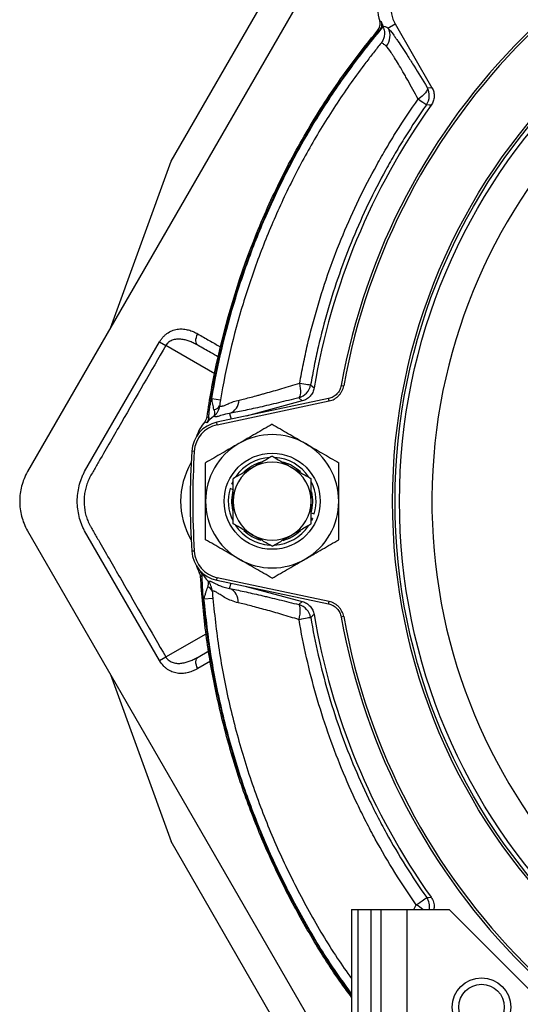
# Model space of a CAD drawing. Header units: millimetres. Extents: x 3529 to 6506, y 5193 to 8895.
# Tile 2 of 9: x 3529 to 4299, y 6122 to 7636. Entities that reach past the tile are written whole.
import ezdxf

# ---------------------------------------------------------------- set-up
doc = ezdxf.new("R2010")
doc.units = ezdxf.units.MM
doc.header["$LTSCALE"] = 5

msp = doc.modelspace()

# ---------------------------------------------------------------- linework, layer by layer
at = {"color": 7, "linetype": 'Continuous', "lineweight": 25}
for p, q in [((4239.5, 8151), (3540.9, 6941)), ((3761.6, 7418.5), (3936.3, 7721.1)), ((4095.4, 7622.9), (4106.5, 7629.3)), ((4106.5, 7629.3), (4163.1, 7531.3)), ((4155.7, 7531.6), (4163.1, 7531.3)), ((3668.3, 7161.6), (3761.6, 7418.5)), ((3628.7, 6941), (3743.9, 7140.4)), ((3743.9, 7140.4), (3753.6, 7134.8)), ((4023.4, 7073.4), (4027.3, 7072.7)), ((3824.4, 7053.5), (3837.7, 7051.2)), ((4004, 7053.4), (3831.9, 7016.8)), ((3832.7, 7013), (4004.8, 7049.5)), ((3963.6, 7049.6), (3877.2, 7026.4)), ((3963.6, 7049.6), (3958.3, 7054.4)), ((3797.4, 6972), (3793.5, 6972.2)), ((3792.5, 6954.9), (3792.2, 6954.3)), ((3855.2, 6921.9), (3856.8, 6925.4)), ((3855.2, 6921.9), (3857.2, 6921.2)), ((3857.3, 6913.1), (3852.6, 6914.9)), ((3977.1, 6877.5), (3981.8, 6875.8)), ((3979.3, 6868.8), (3977.2, 6869.5)), ((3979.3, 6868.8), (3977.6, 6865.3)), ((3540.9, 6849.7), (4039.4, 5986.4)), ((3743.9, 6650.2), (3628.7, 6849.6)), ((3792.2, 6836.4), (3792.5, 6835.8)), ((3797.4, 6818.7), (3793.5, 6818.4)), ((3831.9, 6773.9), (4004, 6737.3)), ((4004.8, 6741.1), (3832.7, 6777.7)), ((3877.2, 6764.3), (3963.6, 6741.1)), ((3825.8, 6746), (3812.3, 6744.8)), ((3958.4, 6736.3), (3963.6, 6741.1)), ((4027.3, 6717.9), (4023.4, 6717.2)), ((3803.4, 6655.7), (3819.9, 6665.2)), ((3743.9, 6650.2), (3753.6, 6655.8)), ((3668.3, 6629.1), (3761.6, 6372.2)), ((3936.3, 6069.5), (3761.6, 6372.2)), ((4039.4, 6267.5), (4048.9, 6267.5)), ((4039.4, 6267.5), (4039.4, 5267.5)), ((4048.9, 6267.5), (4048.9, 5267.5)), ((4048.9, 6267.5), (4068.8, 6267.5)), ((4068.8, 6267.5), (4068.8, 5267.5)), ((4068.8, 6267.5), (4084.6, 6267.5)), ((4084.6, 6267.5), (4084.6, 5267.5)), ((4084.6, 6267.5), (4124.4, 6267.5)), ((4124.4, 6267.5), (4124.4, 5267.5)), ((4124.4, 6267.5), (4189.4, 6267.5)), ((4189.4, 6267.5), (4354.4, 6102.5))]:
    msp.add_line(p, q, dxfattribs=at)
at = {"color": 8, "linetype": 'Continuous', "lineweight": 25}
for p, q in [((3828.9, 7091.4), (3753.6, 7134.8)), ((4004.8, 7049.5), (4004, 7053.4)), ((3851.6, 7030.2), (3853.9, 7021.5)), ((3832.7, 7013), (3831.9, 7016.8)), ((3831.9, 6773.9), (3832.7, 6777.7)), ((3851.8, 6761.1), (3853.9, 6769.2)), ((4004, 6737.3), (4004.8, 6741.1)), ((3753.6, 6655.8), (3815.5, 6691.6)), ((3822.5, 6649.4), (3802.8, 6638.1)), ((4135.3, 6267.5), (4139, 6274.5))]:
    msp.add_line(p, q, dxfattribs=at)
at = {"color": 7, "linetype": 'Continuous', "lineweight": 25, "flags": 128}
for points in [[(4155.7, 7531.6), (4156, 7530), (4155.6, 7528.1), (4154.6, 7525.9), (4153, 7523.6), (4150.9, 7521.1), (4148.2, 7518.5), (4145.2, 7516), (4141.8, 7513.5)], [(4154.5, 7504.8), (4154.1, 7505), (4153.4, 7505.5), (4152.2, 7506.3), (4150.7, 7507.3), (4148.9, 7508.6), (4146.7, 7510), (4144.4, 7511.7), (4141.8, 7513.5)], [(4161.9, 7504.3), (4158.8, 7504.5), (4154.5, 7504.8)], [(3803.4, 7134.9), (3802, 7136.1), (3800.9, 7137.7), (3800.2, 7139.7), (3799.9, 7142), (3800, 7144.6), (3800.6, 7147.3), (3801.5, 7150), (3802.8, 7152.6)], [(3958.3, 7054.4), (3959.3, 7055.3), (3960.2, 7056.9), (3960.7, 7059.1), (3961.1, 7061.9), (3961.1, 7065.2), (3960.9, 7068.9), (3960.4, 7072.9), (3959.6, 7077)], [(3959.6, 7077), (3963, 7076.5), (3966.1, 7075.9), (3969, 7075.5), (3971.4, 7075.1), (3973.4, 7074.7), (3974.9, 7074.5), (3975.9, 7074.4), (3976.4, 7074.3)], [(3976.4, 7074.3), (3978.7, 7072.3), (3981.8, 7069.5)], [(3817, 7025), (3818.2, 7024.4), (3818.9, 7024.1), (3819.5, 7023.9)], [(3809.5, 6780.3), (3808.2, 6780), (3808, 6779.9), (3807.2, 6779.7), (3806.9, 6779.6)], [(3958.6, 6713.2), (3959.5, 6717.5), (3960.1, 6721.6), (3960.4, 6725.3), (3960.5, 6728.7), (3960.4, 6731.6), (3960, 6733.9), (3959.3, 6735.5), (3958.4, 6736.3)], [(3976.5, 6716.5), (3976, 6716.4), (3974.9, 6716.1), (3973.3, 6715.8), (3971.2, 6715.4), (3968.6, 6715), (3965.5, 6714.4), (3962.2, 6713.9), (3958.6, 6713.2)], [(3981.8, 6721.1), (3979.5, 6719.1), (3976.5, 6716.5)], [(3802.8, 6638.1), (3801.5, 6640.7), (3800.6, 6643.4), (3800, 6646.1), (3799.9, 6648.6), (3800.2, 6651), (3800.9, 6653), (3802, 6654.6), (3803.4, 6655.7)], [(4139, 6274.5), (4142.2, 6276.7), (4145.1, 6278.9), (4147.9, 6280.8), (4150.2, 6282.5), (4152.1, 6283.8), (4153.6, 6284.9), (4154.6, 6285.6), (4155, 6285.9)], [(4155, 6285.9), (4158.1, 6286.1), (4161.9, 6286.3)]]:
    msp.add_lwpolyline(points, dxfattribs=at)
at = {"color": 7, "linetype": 'Continuous', "lineweight": 25}
for centre, radius in [((5017.2, 6895.3), 914.7), ((5017.2, 6895.3), 910.9), ((5017.2, 6895.3), 904), ((3917.2, 6895.3), 73.9), ((4239.4, 6117.5), 45), ((4239.4, 6117.5), 35)]:
    msp.add_circle(centre, radius, dxfattribs=at)
for centre, radius, start, end in [((5017.2, 6895.3), 1009.6, 100.1602, 169.8398), ((5017.2, 6895.3), 1005.7, 100.1602, 169.8398), ((5017.2, 6895.3), 854.2, 281.2086, 263.8476), ((4149.8, 7654.3), 70.3, 135, 197.1603), ((4149.8, 7654.3), 50, 135, 210), ((4149.8, 7654.3), 68.3, 197.8888, 204.3761), ((4073.7, 7610.9), 24.9, 320.3364, 29.0169), ((4134, 7519.2), 25, 324.8713, 29.8918), ((5017.2, 6895.3), 1050, 144.5497, 170.4503), ((3951.7, 7078.6), 25, 285.1082, 350.1348), ((3867.2, 6972), 92.1, 117.7245, 118.4513), ((3827.8, 7046), 9.43, 268.5958, 334.265), ((3843.9, 7051.2), 22.3, 290.1828, 359.2363), ((3842, 6969.2), 48.7, 102, 176.4039), ((3842, 6969.2), 44.7, 102, 176.4039), ((3867.2, 6972), 70.3, 139.704, 160.8811), ((3867.2, 6972), 67.1, 126.7532, 139.0658), ((3917.2, 6895.3), 102.5, 60, 120), ((3917.2, 6895.3), 102.5, 120, 180), ((3917.2, 6895.3), 102.5, 0, 60), ((5017.2, 6895.3), 1226.2, 176.4039, 183.5961), ((5017.2, 6895.3), 1222.2, 176.4039, 183.5961), ((3894.3, 6895.3), 117.9, 150, 210), ((3917.2, 6895.3), 67.5, 93.1847, 145.8382), ((3917.2, 6895.3), 62.5, 105.7535, 134.0571), ((3917.2, 6895.3), 60, 60, 120), ((3917.2, 6895.3), 67.5, 33.2919, 86.8153), ((3917.2, 6895.3), 62.5, 46.0885, 73.7166), ((3917.2, 6895.3), 60, 120, 180), ((3917.2, 6895.3), 60, 0, 60), ((3917.2, 6895.3), 67.5, 343.1847, 26.0095), ((3917.2, 6895.3), 67.5, 163.1847, 206.0095), ((3917.2, 6895.3), 62.5, 163.4398, 193.2141), ((3917.2, 6895.3), 62.5, 343.4398, 13.2141), ((3917.2, 6895.3), 102.5, 180, 240), ((3917.2, 6895.3), 60, 180, 240), ((3917.2, 6895.3), 60, 300, 0), ((3917.2, 6895.3), 102.5, 300, 0), ((3917.2, 6895.3), 67.5, 213.2919, 266.8153), ((3917.2, 6895.3), 62.5, 226.0885, 253.7166), ((3917.2, 6895.3), 67.5, 273.1847, 325.8382), ((3917.2, 6895.3), 62.5, 285.7535, 314.0571), ((3917.2, 6895.3), 60, 240, 300), ((3842, 6821.5), 48.7, 183.5961, 258), ((3842, 6821.5), 44.7, 183.5961, 258), ((3917.2, 6895.3), 102.5, 240, 300), ((3867.2, 6818.7), 70.3, 199.1189, 207.9894), ((3867.2, 6818.7), 67.1, 208.4717, 223.6384), ((3816.5, 6754.4), 8.97, 17.3934, 80.0793), ((3843.4, 6741), 21.8, 355.0146, 67.3267), ((3867.2, 6818.7), 92.1, 232.6636, 233.4153), ((3951.8, 6712.2), 25, 9.8609, 74.8918), ((5017.2, 6895.3), 1050, 189.5497, 215.4503), ((5017.2, 6895.3), 1009.6, 190.1602, 259.8398), ((5017.2, 6895.3), 1005.7, 190.1602, 259.8398)]:
    msp.add_arc(centre, radius, start, end, dxfattribs=at)
at = {"color": 8, "linetype": 'Continuous', "lineweight": 25}
for centre, radius, start, end in [((4134.5, 6271.5), 25, 350.7725, 35.1436), ((4083.5, 6183.3), 106.8, 52.1065, 58.679)]:
    msp.add_arc(centre, radius, start, end, dxfattribs=at)
at = {"color": 7, "linetype": 'Continuous', "lineweight": 25}
for points, knots in [([(4079.9, 7619.6), (4080.7, 7620.6), (4081.3, 7621.6), (4082.4, 7623.8), (4082.8, 7625), (4083.3, 7627.4), (4083.4, 7628.7), (4083.3, 7631.2), (4083, 7632.4), (4082.7, 7633.6)], [0, 0, 0, 0, 0.25, 0.25, 0.5, 0.5, 0.75, 0.75, 1, 1, 1, 1]), ([(4084.8, 7633.3), (4085.2, 7632.1), (4085.4, 7630.9), (4085.6, 7628.4), (4085.5, 7627.1), (4085, 7624.7), (4084.6, 7623.5), (4083.6, 7621.2), (4082.9, 7620.1), (4082.1, 7619.2)], [0, 0, 0, 0, 0.25, 0.25, 0.5, 0.5, 0.75, 0.75, 1, 1, 1, 1]), ([(4082.7, 7633.6), (4083.3, 7633.5), (4083.9, 7633.4), (4084.6, 7633.4), (4084.6, 7633.3), (4084.6, 7633.3), (4084.7, 7633.3), (4084.7, 7633.3), (4084.8, 7633.3), (4084.8, 7633.3)], [0, 0, 0, 0, 0.006681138, 0.006681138, 0.006681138, 0.007047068, 0.007047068, 0.007047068, 0.007512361, 0.007512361, 0.007512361, 0.007512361]), ([(3817, 7025), (3821, 7052.5), (3825.9, 7079.9), (3845.6, 7171.4), (3864.7, 7234.7), (3900.8, 7326.4), (3914.1, 7356.5), (3943.1, 7415.5), (3958.7, 7444.3), (3992.4, 7500.7), (4010.5, 7528.1), (4045.7, 7576.9), (4062.4, 7598.6), (4079.9, 7619.6)], [0.8291421, 0.8291421, 0.8291421, 0.8291421, 0.8418038, 0.8418038, 0.8718673, 0.8718673, 0.8868991, 0.8868991, 0.9019308, 0.9019308, 0.9169626, 0.9169626, 0.9294943, 0.9294943, 0.9294943, 0.9294943]), ([(3823.3, 7052.9), (3826.4, 7070.9), (3829.8, 7088.8), (3847.5, 7170.9), (3866.6, 7234.1), (3902.7, 7325.7), (3915.9, 7355.7), (3944.8, 7414.5), (3960.5, 7443.4), (3994.1, 7499.6), (4012.2, 7527), (4047.5, 7576), (4064.4, 7597.9), (4082.1, 7619.2)], [0.83348612, 0.83348612, 0.83348612, 0.83348612, 0.84180378, 0.84180378, 0.8718673, 0.8718673, 0.88689906, 0.88689906, 0.90193082, 0.90193082, 0.91696258, 0.91696258, 0.92965626, 0.92965626, 0.92965626, 0.92965626]), ([(3824.4, 7053.5), (3833.2, 7105.5), (3845.4, 7157.1), (3865, 7220.9), (3869.2, 7233.6), (3877.9, 7258.9), (3882.4, 7271.4), (3896.7, 7308.6), (3907, 7333), (3929.1, 7381), (3940.9, 7404.6), (3959.8, 7439.4), (3966.2, 7450.9), (3979.6, 7473.7), (3986.5, 7485), (4000.7, 7507.4), (4008, 7518.4), (4023, 7540.3), (4030.7, 7551.2), (4042.5, 7567.3), (4046.5, 7572.7), (4054.6, 7583.3), (4058.7, 7588.6), (4071.1, 7604.4), (4079.5, 7614.8), (4088.1, 7624.9)], [0, 0, 0, 0, 0.25, 0.25, 0.3125, 0.3125, 0.375, 0.375, 0.5, 0.5, 0.625, 0.625, 0.6875, 0.6875, 0.75, 0.75, 0.8125, 0.8125, 0.875, 0.875, 0.90625, 0.90625, 0.9375, 0.9375, 1, 1, 1, 1]), ([(4082.1, 7619.2), (4081.5, 7619.3), (4080.9, 7619.4), (4080.3, 7619.5), (4080.2, 7619.5), (4080, 7619.6), (4079.9, 7619.6)], [0, 0, 0, 0, 0.006164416, 0.006164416, 0.006164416, 0.007513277, 0.007513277, 0.007513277, 0.007513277]), ([(4088.1, 7624.9), (4088.6, 7623.8), (4088.9, 7622.6), (4089.5, 7620.2), (4089.7, 7619.1), (4089.9, 7616.7), (4090, 7615.6), (4089.9, 7613.4), (4089.8, 7612.3), (4089.3, 7609.1), (4088.7, 7607.1), (4087.2, 7603.4), (4086.2, 7601.6), (4085, 7600)], [0, 0, 0, 0, 0.125, 0.125, 0.25, 0.25, 0.375, 0.375, 0.5, 0.5, 0.75, 0.75, 1, 1, 1, 1]), ([(4087.6, 7626.1), (4088.5, 7626.3), (4089.6, 7626.1), (4091.6, 7625.3), (4092.2, 7624.9), (4093.3, 7624.3), (4093.7, 7624.1), (4094.3, 7623.7), (4094.5, 7623.6), (4095, 7623.3), (4095.2, 7623.1), (4095.4, 7622.9)], [0, 0, 0, 0, 0.5, 0.5, 0.75, 0.75, 0.875, 0.875, 0.9375, 0.9375, 1, 1, 1, 1]), ([(4095.4, 7622.9), (4097.5, 7620.8), (4100.5, 7617.1), (4105.3, 7610.5), (4106.3, 7609.1), (4108.4, 7606), (4109.5, 7604.4), (4113, 7599.4), (4115.4, 7595.7), (4120.7, 7587.8), (4123.5, 7583.5), (4127.9, 7576.5), (4129.4, 7574.2), (4132.5, 7569.3), (4134.1, 7566.8), (4142, 7554.2), (4148.7, 7543.3), (4155.7, 7531.6)], [0, 0, 0, 0, 0.25, 0.25, 0.3125, 0.3125, 0.375, 0.375, 0.5, 0.5, 0.625, 0.625, 0.6875, 0.6875, 0.75, 0.75, 1, 1, 1, 1]), ([(4085, 7600), (4081, 7595.1), (4077, 7590.1), (4069.1, 7580.1), (4065.2, 7575), (4053.6, 7559.7), (4046, 7549.4), (4031.3, 7528.7), (4024.1, 7518.2), (4010.1, 7497.1), (4003.2, 7486.4), (3990, 7464.9), (3983.6, 7454), (3971.1, 7432.1), (3965, 7421), (3947.4, 7387.6), (3936.3, 7364.9), (3915.6, 7318.8), (3905.9, 7295.4), (3892.5, 7259.7), (3888.2, 7247.7), (3880.1, 7223.5), (3876.1, 7211.3), (3857.6, 7150.3), (3846.1, 7101), (3837.7, 7051.2)], [0, 0, 0, 0, 0.03125, 0.03125, 0.0625, 0.0625, 0.125, 0.125, 0.1875, 0.1875, 0.25, 0.25, 0.3125, 0.3125, 0.375, 0.375, 0.5, 0.5, 0.625, 0.625, 0.6875, 0.6875, 0.75, 0.75, 1, 1, 1, 1]), ([(4092.8, 7595), (4092.6, 7595.3), (4092.3, 7595.5), (4091.9, 7595.9), (4091.7, 7596), (4091.1, 7596.5), (4090.7, 7596.8), (4089.6, 7597.7), (4088.9, 7598.2), (4087, 7599.4), (4085.9, 7599.9), (4085, 7600)], [0, 0, 0, 0, 0.0625, 0.0625, 0.125, 0.125, 0.25, 0.25, 0.5, 0.5, 1, 1, 1, 1]), ([(4141.8, 7513.5), (4136.2, 7523.9), (4130.9, 7533.7), (4124.6, 7545), (4123.3, 7547.2), (4120.9, 7551.5), (4119.6, 7553.7), (4116.1, 7559.9), (4113.8, 7563.7), (4109.5, 7570.9), (4107.5, 7574.2), (4104.6, 7578.7), (4103.7, 7580.1), (4102, 7582.8), (4101.1, 7584.1), (4097.1, 7590), (4094.6, 7593.2), (4092.8, 7595)], [0, 0, 0, 0, 0.25, 0.25, 0.3125, 0.3125, 0.375, 0.375, 0.5, 0.5, 0.625, 0.625, 0.6875, 0.6875, 0.75, 0.75, 1, 1, 1, 1]), ([(4163.1, 7531.3), (4164.3, 7529.2), (4165.2, 7527), (4166.1, 7523.6), (4166.3, 7522.4), (4166.5, 7520), (4166.5, 7518.8), (4166.4, 7516.5), (4166.3, 7515.3), (4165.8, 7512.9), (4165.5, 7511.8), (4164.4, 7508.4), (4163.3, 7506.3), (4161.9, 7504.3)], [0, 0, 0, 0, 0.25, 0.25, 0.375, 0.375, 0.5, 0.5, 0.625, 0.625, 0.75, 0.75, 1, 1, 1, 1]), ([(3959.6, 7077), (3961.3, 7086.9), (3963.2, 7096.7), (3967.2, 7116.3), (3969.3, 7126.1), (3976.1, 7155.2), (3981.2, 7174.4), (3997.9, 7231.5), (4011.1, 7268.8), (4041.5, 7341.7), (4058.7, 7377.4), (4082.9, 7421), (4087.9, 7429.7), (4098.1, 7446.9), (4103.3, 7455.5), (4119.2, 7480.8), (4130.3, 7497.3), (4141.8, 7513.5)], [0, 0, 0, 0, 0.0625, 0.0625, 0.125, 0.125, 0.25, 0.25, 0.5, 0.5, 0.75, 0.75, 0.8125, 0.8125, 0.875, 0.875, 1, 1, 1, 1]), ([(4154.5, 7504.8), (4143.2, 7488.8), (4132.4, 7472.5), (4116.7, 7447.5), (4111.6, 7439.1), (4101.6, 7422), (4096.8, 7413.5), (4073.1, 7370.5), (4056.2, 7335.3), (4026.5, 7263.3), (4013.6, 7226.6), (3997.3, 7170.3), (3992.4, 7151.4), (3985.8, 7122.6), (3983.7, 7113), (3979.9, 7093.7), (3978.1, 7084), (3976.4, 7074.3)], [0, 0, 0, 0, 0.125, 0.125, 0.1875, 0.1875, 0.25, 0.25, 0.5, 0.5, 0.75, 0.75, 0.875, 0.875, 0.9375, 0.9375, 1, 1, 1, 1]), ([(3743.9, 7140.4), (3744.7, 7141.9), (3745.7, 7143.3), (3747.7, 7146.1), (3748.8, 7147.3), (3751.1, 7149.7), (3752.2, 7150.8), (3754.7, 7152.8), (3755.9, 7153.7), (3759.8, 7156.2), (3762.4, 7157.4), (3766.4, 7158.8), (3767.7, 7159.2), (3770.4, 7159.7), (3771.7, 7159.9), (3774.3, 7160.2), (3775.7, 7160.3), (3778.3, 7160.3), (3779.6, 7160.2), (3783.5, 7159.8), (3786, 7159.4), (3790.9, 7158), (3793.4, 7157.2), (3797, 7155.6), (3798.1, 7155.1), (3800.5, 7153.9), (3801.7, 7153.2), (3802.8, 7152.6)], [0, 0, 0, 0, 0.0625, 0.0625, 0.125, 0.125, 0.1875, 0.1875, 0.25, 0.25, 0.375, 0.375, 0.4375, 0.4375, 0.5, 0.5, 0.5625, 0.5625, 0.625, 0.625, 0.75, 0.75, 0.875, 0.875, 0.9375, 0.9375, 1, 1, 1, 1]), ([(3753.6, 7134.8), (3730.8, 7095.4), (3696.7, 7036.3), (3659.7, 6972.2), (3645.5, 6947.6), (3641.2, 6940.2), (3639.8, 6937.8), (3637, 6932.8), (3635.7, 6930.3), (3633.4, 6925), (3632.4, 6922.4), (3630.7, 6917), (3629.9, 6914.2), (3628.8, 6908.7), (3628.4, 6905.9), (3627.8, 6900.2), (3627.7, 6897.3), (3627.8, 6888.8), (3628.5, 6883.2), (3630.3, 6874.9), (3631.1, 6872.1), (3632.9, 6866.8), (3634, 6864.1), (3635.8, 6860.3), (3636.4, 6859), (3637.7, 6856.5), (3638.4, 6855.3), (3640.5, 6851.6), (3644.8, 6844.3), (3660.3, 6817.4), (3697.1, 6753.7), (3731, 6695), (3753.6, 6655.8)], [0, 0, 0, 0, 0.25, 0.375, 0.40625, 0.40625, 0.421875, 0.421875, 0.4375, 0.4375, 0.453125, 0.453125, 0.46875, 0.46875, 0.484375, 0.484375, 0.5, 0.5, 0.53125, 0.53125, 0.546875, 0.546875, 0.5625, 0.5625, 0.570313, 0.570313, 0.578125, 0.578125, 0.59375, 0.625, 0.75, 1, 1, 1, 1]), ([(3803.4, 7134.9), (3801.4, 7136.1), (3799.4, 7137.2), (3795.4, 7139.1), (3793.3, 7140.1), (3789.2, 7141.7), (3787.1, 7142.4), (3782.8, 7143.6), (3780.6, 7144), (3776.2, 7144.6), (3774, 7144.8), (3770.6, 7144.6), (3769.5, 7144.5), (3767.2, 7144.1), (3766.1, 7143.9), (3763.9, 7143.2), (3762.8, 7142.8), (3760.6, 7141.7), (3759.6, 7141.1), (3758.1, 7140.1), (3757.7, 7139.7), (3756.7, 7138.8), (3756.3, 7138.4), (3755, 7137), (3754.2, 7136), (3753.6, 7134.8)], [0, 0, 0, 0, 0.125, 0.125, 0.25, 0.25, 0.375, 0.375, 0.5, 0.5, 0.625, 0.625, 0.6875, 0.6875, 0.75, 0.75, 0.8125, 0.8125, 0.875, 0.875, 0.90625, 0.90625, 0.9375, 0.9375, 1, 1, 1, 1]), ([(3834.3, 7117.1), (3830.4, 7119.4), (3820.7, 7124.9), (3809.8, 7131.2), (3803.4, 7134.9)], [0, 0, 0, 0, 0.411342, 1, 1, 1, 1]), ([(3866.2, 7050.9), (3871.7, 7052.1), (3877.9, 7053.6), (3888.1, 7056.3), (3891.7, 7057.3), (3897.3, 7058.8), (3899.3, 7059.3), (3903.1, 7060.4), (3905.1, 7060.9), (3915.1, 7063.7), (3923.5, 7066.1), (3936.7, 7070), (3941.2, 7071.4), (3950.3, 7074.2), (3954.9, 7075.6), (3959.6, 7077)], [0, 0, 0, 0, 0.25, 0.25, 0.375, 0.375, 0.4375, 0.4375, 0.5, 0.5, 0.75, 0.75, 0.875, 0.875, 1, 1, 1, 1]), ([(4023.4, 7073.4), (4023, 7071), (4022.2, 7068.7), (4020.5, 7065.3), (4019.9, 7064.3), (4018.4, 7062.3), (4017.7, 7061.3), (4016, 7059.6), (4015, 7058.7), (4013.1, 7057.2), (4012, 7056.5), (4008.8, 7054.7), (4006.5, 7053.9), (4004, 7053.3)], [0, 0, 0, 0, 0.25, 0.25, 0.375, 0.375, 0.5, 0.5, 0.625, 0.625, 0.75, 0.75, 1, 1, 1, 1]), ([(4004.8, 7049.5), (4007.6, 7050.1), (4010.3, 7051.1), (4014.1, 7053.2), (4015.3, 7054), (4017.5, 7055.7), (4018.6, 7056.7), (4020.6, 7058.7), (4021.5, 7059.8), (4023.1, 7062.2), (4023.9, 7063.4), (4025.2, 7065.9), (4025.7, 7067.2), (4026.7, 7069.9), (4027, 7071.3), (4027.3, 7072.7)], [0, 0, 0, 0, 0.25, 0.25, 0.375, 0.375, 0.5, 0.5, 0.625, 0.625, 0.75, 0.75, 0.875, 0.875, 1, 1, 1, 1]), ([(3981.8, 7069.5), (3981.4, 7067.2), (3980.6, 7064.9), (3979.1, 7061.7), (3978.5, 7060.7), (3977.2, 7058.7), (3976.4, 7057.8), (3974.8, 7056), (3974, 7055.2), (3972.1, 7053.7), (3971.2, 7053), (3968.1, 7051.1), (3965.9, 7050.2), (3963.6, 7049.6)], [0, 0, 0, 0, 0.25, 0.25, 0.375, 0.375, 0.5, 0.5, 0.625, 0.625, 0.75, 0.75, 1, 1, 1, 1]), ([(3819.5, 7023.9), (3819.6, 7025.7), (3819.8, 7027.7), (3820.2, 7031.1), (3820.3, 7032.3), (3820.6, 7034.7), (3820.8, 7035.9), (3821.3, 7039.6), (3821.7, 7042.2), (3822.5, 7047.5), (3822.9, 7050.2), (3823.3, 7052.9)], [0, 0, 0, 0, 0.25, 0.25, 0.375, 0.375, 0.5, 0.5, 0.75, 0.75, 1, 1, 1, 1]), ([(3827.6, 7036.6), (3827, 7039), (3826.4, 7041.6), (3825.3, 7047.4), (3824.8, 7050.4), (3824.4, 7053.5)], [0, 0, 0, 0, 0.5, 0.5, 1, 1, 1, 1]), ([(3836.3, 7041.9), (3836.1, 7040.3), (3835.7, 7038.7), (3834.6, 7035.7), (3833.9, 7034.2), (3832.4, 7031.4), (3831.4, 7030.1), (3829.9, 7028.4), (3829.4, 7027.8), (3828.3, 7026.7), (3827.7, 7026.2), (3827.1, 7025.7)], [0, 0, 0, 0, 0.25, 0.25, 0.5, 0.5, 0.75, 0.75, 0.875, 0.875, 1, 1, 1, 1]), ([(3837.7, 7051.2), (3837.4, 7049.6), (3837.1, 7048), (3836.8, 7045.6), (3836.7, 7044.8), (3836.5, 7043.4), (3836.4, 7042.6), (3836.3, 7041.9)], [0, 0, 0, 0, 0.5, 0.5, 0.75, 0.75, 1, 1, 1, 1]), ([(3836.3, 7041.9), (3836.9, 7041.7), (3837.7, 7041.6), (3839.2, 7041.6), (3839.8, 7041.6), (3840.7, 7041.8), (3841, 7041.8), (3841.5, 7041.9), (3841.7, 7041.9), (3842, 7042), (3842.2, 7042.1), (3843.3, 7042.4), (3844.5, 7042.9), (3846.7, 7043.9), (3847.5, 7044.3), (3849.2, 7045.1), (3850.2, 7045.5), (3855.2, 7047.6), (3860.2, 7049.5), (3866.2, 7050.9)], [0, 0, 0, 0, 0.25, 0.25, 0.375, 0.375, 0.4375, 0.4375, 0.46875, 0.46875, 0.5, 0.5, 0.625, 0.625, 0.6875, 0.6875, 0.75, 0.75, 1, 1, 1, 1]), ([(3958.3, 7054.4), (3947.4, 7051.7), (3937, 7049.1), (3921.9, 7045.5), (3917, 7044.4), (3907.4, 7042.1), (3902.7, 7041), (3888.9, 7037.9), (3880.4, 7036), (3864.9, 7032.8), (3857.8, 7031.4), (3851.6, 7030.2)], [0, 0, 0, 0, 0.25, 0.25, 0.375, 0.375, 0.5, 0.5, 0.75, 0.75, 1, 1, 1, 1]), ([(3827.6, 7036.6), (3827.9, 7035.3), (3828.1, 7034), (3828.4, 7031.7), (3828.4, 7030.7), (3828.4, 7028.9), (3828.2, 7028.1), (3827.9, 7027), (3827.8, 7026.7), (3827.4, 7026.2), (3827.3, 7025.9), (3827.1, 7025.7)], [0, 0, 0, 0, 0.25, 0.25, 0.5, 0.5, 0.75, 0.75, 0.875, 0.875, 1, 1, 1, 1]), ([(3851.6, 7030.2), (3847, 7029.5), (3843.2, 7028.5), (3836.9, 7026.7), (3834.5, 7025.9), (3832.4, 7025.4), (3832, 7025.3), (3831.4, 7025.2), (3831.1, 7025.2), (3830.3, 7025.2), (3829.8, 7025.2), (3828.4, 7025.3), (3827.7, 7025.5), (3827.1, 7025.7)], [0, 0, 0, 0, 0.25, 0.25, 0.5, 0.5, 0.5625, 0.5625, 0.625, 0.625, 0.75, 0.75, 1, 1, 1, 1]), ([(3813.6, 7017.4), (3814.5, 7018.5), (3815.2, 7019.7), (3816.1, 7021.6), (3816.3, 7022.3), (3816.7, 7023.6), (3816.9, 7024.3), (3817, 7025)], [0, 0, 0, 0, 0.5, 0.5, 0.75, 0.75, 1, 1, 1, 1]), ([(3819.5, 7023.9), (3819.3, 7022.3), (3819, 7020.9), (3818.2, 7018.9), (3817.9, 7018.3), (3817.5, 7017.4), (3817.3, 7017.1), (3816.9, 7016.5), (3816.7, 7016.2), (3816.5, 7015.9)], [0, 0, 0, 0, 0.5, 0.5, 0.75, 0.75, 0.875, 0.875, 1, 1, 1, 1]), ([(3917.2, 7013.7), (3908.8, 7008.9), (3900.4, 7004), (3883.3, 6994.1), (3874.7, 6989.1), (3866, 6984.1)], [0, 0, 0, 0, 0.5, 0.5, 1, 1, 1, 1]), ([(3917.2, 7013.7), (3925.6, 7008.9), (3934, 7004), (3951.1, 6994.1), (3959.7, 6989.1), (3968.5, 6984.1)], [0, 0, 0, 0, 0.5, 0.5, 1, 1, 1, 1]), ([(3866, 6984.1), (3863.8, 6982.8), (3861.6, 6981.6), (3857.2, 6979.1), (3855.1, 6977.8), (3848.6, 6974.1), (3844.3, 6971.6), (3831.5, 6964.2), (3823.1, 6959.3), (3814.7, 6954.5)], [0, 0, 0, 0, 0.125, 0.125, 0.25, 0.25, 0.5, 0.5, 1, 1, 1, 1]), ([(3968.5, 6984.1), (3970.6, 6982.8), (3972.8, 6981.6), (3977.2, 6979.1), (3979.3, 6977.8), (3985.8, 6974.1), (3990.1, 6971.6), (4002.9, 6964.2), (4011.3, 6959.3), (4019.7, 6954.5)], [0, 0, 0, 0, 0.125, 0.125, 0.25, 0.25, 0.5, 0.5, 1, 1, 1, 1]), ([(3814.7, 6895.3), (3814.7, 6900.3), (3814.7, 6905.4), (3814.7, 6915.5), (3814.7, 6920.4), (3814.7, 6935.2), (3814.7, 6944.9), (3814.7, 6954.5)], [0, 0, 0, 0, 0.25, 0.25, 0.5, 0.5, 1, 1, 1, 1]), ([(3917.2, 6964.6), (3912.2, 6961.7), (3907.2, 6958.8), (3897.2, 6953.1), (3892.2, 6950.2), (3887.2, 6947.3)], [0, 0, 0, 0, 0.5, 0.5, 1, 1, 1, 1]), ([(3917.2, 6964.6), (3922.2, 6961.7), (3927.2, 6958.8), (3937.2, 6953.1), (3942.2, 6950.2), (3947.2, 6947.3)], [0, 0, 0, 0, 0.5, 0.5, 1, 1, 1, 1]), ([(4019.7, 6895.3), (4019.7, 6900.3), (4019.7, 6905.4), (4019.7, 6915.5), (4019.7, 6920.4), (4019.7, 6935.2), (4019.7, 6944.9), (4019.7, 6954.5)], [0, 0, 0, 0, 0.25, 0.25, 0.5, 0.5, 1, 1, 1, 1]), ([(3540.9, 6941), (3538.7, 6937.1), (3535.1, 6929.6), (3531.4, 6918.4), (3529.2, 6907.1), (3528.7, 6899.3), (3528.7, 6895.3), (3528.7, 6891.4), (3529.2, 6883.6), (3531.4, 6872.3), (3535.1, 6861.1), (3538.7, 6853.5), (3540.9, 6849.7)], [0.99406161, 0.99406161, 0.99406161, 0.99406161, 0.99554621, 0.99703081, 0.9985154, 1, 1, 1, 1.0014846, 1.00296919, 1.00445379, 1.00593839, 1.00593839, 1.00593839, 1.00593839]), ([(3628.7, 6849.6), (3628.3, 6850.5), (3627.8, 6851.4), (3626.9, 6853.2), (3626.5, 6854.1), (3625.3, 6856.8), (3624.5, 6858.6), (3622.4, 6864.2), (3621.2, 6867.9), (3618.3, 6879.6), (3617.3, 6887.4), (3617.3, 6899.3), (3617.6, 6903.3), (3618.5, 6911.1), (3619.3, 6915), (3621.2, 6922.7), (3622.3, 6926.4), (3624.5, 6932), (3625.3, 6933.9), (3626.5, 6936.6), (3626.9, 6937.5), (3627.8, 6939.3), (3628.3, 6940.2), (3628.7, 6941)], [0, 0, 0, 0, 0.03125, 0.03125, 0.0625, 0.0625, 0.125, 0.125, 0.25, 0.25, 0.5, 0.5, 0.625, 0.625, 0.75, 0.75, 0.875, 0.875, 0.9375, 0.9375, 0.96875, 0.96875, 1, 1, 1, 1]), ([(3887.2, 6947.3), (3882.2, 6944.4), (3877.2, 6941.5), (3867.2, 6935.7), (3862.2, 6932.9), (3857.2, 6930)], [0, 0, 0, 0, 0.5, 0.5, 1, 1, 1, 1]), ([(3947.2, 6947.3), (3952.2, 6944.4), (3957.2, 6941.5), (3967.2, 6935.7), (3972.2, 6932.9), (3977.2, 6930)], [0, 0, 0, 0, 0.5, 0.5, 1, 1, 1, 1]), ([(3857.2, 6895.3), (3857.2, 6901.1), (3857.2, 6906.9), (3857.2, 6918.4), (3857.2, 6924.2), (3857.2, 6930)], [0, 0, 0, 0, 0.5, 0.5, 1, 1, 1, 1]), ([(3977.2, 6895.3), (3977.2, 6901.1), (3977.2, 6906.9), (3977.2, 6918.4), (3977.2, 6924.2), (3977.2, 6930)], [0, 0, 0, 0, 0.5, 0.5, 1, 1, 1, 1]), ([(3814.7, 6836.2), (3814.7, 6841), (3814.7, 6845.8), (3814.7, 6855.7), (3814.7, 6860.6), (3814.7, 6875.4), (3814.7, 6885.3), (3814.7, 6895.3)], [0, 0, 0, 0, 0.25, 0.25, 0.5, 0.5, 1, 1, 1, 1]), ([(3857.2, 6860.7), (3857.2, 6866.4), (3857.2, 6872.2), (3857.2, 6883.8), (3857.2, 6889.6), (3857.2, 6895.3)], [0, 0, 0, 0, 0.5, 0.5, 1, 1, 1, 1]), ([(3977.2, 6860.7), (3977.2, 6866.4), (3977.2, 6872.2), (3977.2, 6883.8), (3977.2, 6889.6), (3977.2, 6895.3)], [0, 0, 0, 0, 0.5, 0.5, 1, 1, 1, 1]), ([(4019.7, 6836.2), (4019.7, 6841), (4019.7, 6845.8), (4019.7, 6855.7), (4019.7, 6860.6), (4019.7, 6875.4), (4019.7, 6885.3), (4019.7, 6895.3)], [0, 0, 0, 0, 0.25, 0.25, 0.5, 0.5, 1, 1, 1, 1]), ([(3887.2, 6843.4), (3882.2, 6846.3), (3877.2, 6849.1), (3867.2, 6854.9), (3862.2, 6857.8), (3857.2, 6860.7)], [0, 0, 0, 0, 0.5, 0.5, 1, 1, 1, 1]), ([(3947.2, 6843.4), (3952.2, 6846.3), (3957.2, 6849.1), (3967.2, 6854.9), (3972.2, 6857.8), (3977.2, 6860.7)], [0, 0, 0, 0, 0.5, 0.5, 1, 1, 1, 1]), ([(3866, 6806.6), (3863.8, 6807.8), (3861.6, 6809.1), (3857.2, 6811.6), (3855.1, 6812.8), (3848.6, 6816.6), (3844.3, 6819.1), (3831.5, 6826.5), (3823.1, 6831.3), (3814.7, 6836.2)], [0, 0, 0, 0, 0.125, 0.125, 0.25, 0.25, 0.5, 0.5, 1, 1, 1, 1]), ([(3917.2, 6826.1), (3912.2, 6828.9), (3907.2, 6831.8), (3897.2, 6837.6), (3892.2, 6840.5), (3887.2, 6843.4)], [0, 0, 0, 0, 0.5, 0.5, 1, 1, 1, 1]), ([(3917.2, 6826.1), (3922.2, 6828.9), (3927.2, 6831.8), (3937.2, 6837.6), (3942.2, 6840.5), (3947.2, 6843.4)], [0, 0, 0, 0, 0.5, 0.5, 1, 1, 1, 1]), ([(3968.5, 6806.6), (3970.6, 6807.8), (3972.8, 6809.1), (3977.2, 6811.6), (3979.3, 6812.8), (3985.8, 6816.6), (3990.1, 6819.1), (4002.9, 6826.5), (4011.3, 6831.3), (4019.7, 6836.2)], [0, 0, 0, 0, 0.125, 0.125, 0.25, 0.25, 0.5, 0.5, 1, 1, 1, 1]), ([(3917.2, 6777), (3908.8, 6781.8), (3900.4, 6786.7), (3883.3, 6796.5), (3874.7, 6801.5), (3866, 6806.6)], [0, 0, 0, 0, 0.5, 0.5, 1, 1, 1, 1]), ([(3917.2, 6777), (3925.6, 6781.8), (3934, 6786.7), (3951.1, 6796.5), (3959.7, 6801.5), (3968.5, 6806.6)], [0, 0, 0, 0, 0.5, 0.5, 1, 1, 1, 1]), ([(3806.9, 6779.6), (3806.8, 6780.7), (3806.6, 6781.7), (3806, 6783.8), (3805.6, 6784.8), (3805.1, 6785.7)], [0, 0, 0, 0, 0.5, 0.5, 1, 1, 1, 1]), ([(3809.5, 6780.3), (3809.6, 6781.5), (3809.4, 6782.6), (3809.1, 6784.2), (3809, 6784.7), (3808.6, 6785.7), (3808.4, 6786.2), (3808.2, 6786.7)], [0, 0, 0, 0, 0.5, 0.5, 0.75, 0.75, 1, 1, 1, 1]), ([(4039.4, 6132.5), (4034.3, 6139.3), (4012.6, 6168.4), (3978.5, 6222.7), (3938, 6295.5), (3902.7, 6371.1), (3872.4, 6448.8), (3847.4, 6528.8), (3828, 6611), (3813.7, 6694.8), (3809.1, 6751.3), (3806.9, 6779.6)], [0, 0, 0, 0, 0.036929, 0.1561, 0.275681, 0.395397, 0.514971, 0.634137, 0.756043, 0.878095, 1, 1, 1, 1]), ([(3811.4, 6745.5), (3811.1, 6748.8), (3810.8, 6752), (3810.5, 6756.7), (3810.4, 6758.3), (3810.2, 6761.4), (3810.1, 6762.9), (3809.9, 6767.5), (3809.8, 6770.3), (3809.6, 6774.4), (3809.6, 6775.7), (3809.6, 6778.2), (3809.5, 6779.3), (3809.5, 6780.3)], [0, 0, 0, 0, 0.25, 0.25, 0.375, 0.375, 0.5, 0.5, 0.75, 0.75, 0.875, 0.875, 1, 1, 1, 1]), ([(3818, 6763.2), (3818.8, 6765.4), (3819.2, 6767.2), (3819.4, 6769.5), (3819.4, 6770.2), (3819.2, 6771.1), (3819.1, 6771.4), (3818.9, 6771.9), (3818.8, 6772.2), (3818.6, 6772.4)], [0, 0, 0, 0, 0.5, 0.5, 0.75, 0.75, 0.875, 0.875, 1, 1, 1, 1]), ([(3818.6, 6772.4), (3819.4, 6772.6), (3820.3, 6772.6), (3821.6, 6772.4), (3821.9, 6772.3), (3822.5, 6772.2), (3822.8, 6772.1), (3824, 6771.7), (3825, 6771.2), (3827.5, 6769.9), (3828.9, 6769.1), (3832.3, 6767.5), (3834.2, 6766.6), (3838.4, 6764.8), (3840.8, 6763.9), (3845.9, 6762.3), (3848.7, 6761.6), (3851.8, 6761.1)], [0, 0, 0, 0, 0.25, 0.25, 0.3125, 0.3125, 0.375, 0.375, 0.5, 0.5, 0.625, 0.625, 0.75, 0.75, 0.875, 0.875, 1, 1, 1, 1]), ([(3825, 6757.1), (3824.8, 6760), (3824.2, 6762.8), (3822.5, 6766.7), (3821.9, 6767.9), (3820.8, 6769.7), (3820.4, 6770.2), (3819.6, 6771.4), (3819.1, 6771.9), (3818.6, 6772.4)], [0, 0, 0, 0, 0.5, 0.5, 0.75, 0.75, 0.875, 0.875, 1, 1, 1, 1]), ([(3812.3, 6744.8), (3812.8, 6746.5), (3813.2, 6748.2), (3813.9, 6750.7), (3814.2, 6751.5), (3814.7, 6753.2), (3814.9, 6754), (3815.6, 6756.4), (3816.1, 6757.8), (3817.1, 6760.7), (3817.5, 6762), (3818, 6763.2)], [0, 0, 0, 0, 0.25, 0.25, 0.375, 0.375, 0.5, 0.5, 0.75, 0.75, 1, 1, 1, 1]), ([(3865.1, 6739.1), (3861.3, 6740), (3857.8, 6741.2), (3851.4, 6743.7), (3848.4, 6745.1), (3843.1, 6747.9), (3840.7, 6749.3), (3837.5, 6751.4), (3836.6, 6752), (3834.8, 6753.2), (3834, 6753.7), (3831.8, 6755.2), (3830.6, 6755.9), (3829.7, 6756.3), (3829.5, 6756.4), (3829.1, 6756.5), (3829, 6756.6), (3828.5, 6756.7), (3828.2, 6756.8), (3826.7, 6757.2), (3825.7, 6757.3), (3825, 6757.1)], [0, 0, 0, 0, 0.125, 0.125, 0.25, 0.25, 0.375, 0.375, 0.4375, 0.4375, 0.5, 0.5, 0.625, 0.625, 0.65625, 0.65625, 0.6875, 0.6875, 0.75, 0.75, 1, 1, 1, 1]), ([(3825, 6757.1), (3825.1, 6755.5), (3825.2, 6753.7), (3825.4, 6749.9), (3825.6, 6748), (3825.8, 6746)], [0, 0, 0, 0, 0.5, 0.5, 1, 1, 1, 1]), ([(3851.8, 6761.1), (3858.6, 6759.8), (3866, 6758.2), (3882, 6754.7), (3890.5, 6752.8), (3901.9, 6750.1), (3904.2, 6749.6), (3908.9, 6748.5), (3911.3, 6747.9), (3918.4, 6746.2), (3923.2, 6745.1), (3937.9, 6741.5), (3948, 6739), (3958.4, 6736.3)], [0, 0, 0, 0, 0.25, 0.25, 0.5, 0.5, 0.5625, 0.5625, 0.625, 0.625, 0.75, 0.75, 1, 1, 1, 1]), ([(4039.4, 6135.8), (4034.7, 6142.1), (4013.5, 6170.6), (3979.8, 6224.3), (3939.4, 6297), (3904.2, 6372.5), (3874.1, 6450.1), (3850.3, 6526.3), (3832.4, 6600.6), (3819.1, 6672.7), (3814, 6721.2), (3811.4, 6745.5)], [0, 0, 0, 0, 0.035976, 0.161827, 0.288111, 0.414538, 0.540815, 0.666661, 0.777741, 0.88892, 1, 1, 1, 1]), ([(3958.6, 6713.2), (3949.6, 6716), (3940.7, 6718.6), (3927.9, 6722.4), (3923.7, 6723.6), (3915.4, 6726), (3911.3, 6727.1), (3899.3, 6730.4), (3891.8, 6732.4), (3881.2, 6735.2), (3877.8, 6736.1), (3871.2, 6737.7), (3868.1, 6738.4), (3865.1, 6739.1)], [0, 0, 0, 0, 0.25, 0.25, 0.375, 0.375, 0.5, 0.5, 0.75, 0.75, 0.875, 0.875, 1, 1, 1, 1]), ([(3963.6, 6741.1), (3965.9, 6740.5), (3968.1, 6739.6), (3971.1, 6737.7), (3972.1, 6737), (3973.9, 6735.5), (3974.8, 6734.7), (3976.4, 6732.9), (3977.1, 6732), (3978.5, 6730), (3979.1, 6729), (3980.6, 6725.8), (3981.4, 6723.5), (3981.8, 6721.1)], [0, 0, 0, 0, 0.25, 0.25, 0.375, 0.375, 0.5, 0.5, 0.625, 0.625, 0.75, 0.75, 1, 1, 1, 1]), ([(4027.3, 6717.9), (4026.8, 6720.8), (4025.9, 6723.4), (4023.9, 6727.3), (4023.2, 6728.5), (4021.5, 6730.8), (4020.6, 6731.9), (4018.6, 6734), (4017.5, 6734.9), (4015.3, 6736.7), (4014.1, 6737.4), (4011.6, 6738.8), (4010.3, 6739.4), (4007.6, 6740.4), (4006.2, 6740.8), (4004.8, 6741.1)], [0, 0, 0, 0, 0.25, 0.25, 0.375, 0.375, 0.5, 0.5, 0.625, 0.625, 0.75, 0.75, 0.875, 0.875, 1, 1, 1, 1]), ([(4004, 6737.3), (4006.5, 6736.8), (4008.8, 6736), (4012, 6734.2), (4013.1, 6733.5), (4015, 6732), (4015.9, 6731.1), (4017.6, 6729.4), (4018.4, 6728.4), (4019.9, 6726.4), (4020.5, 6725.4), (4022.2, 6722.1), (4023, 6719.7), (4023.4, 6717.2)], [0, 0, 0, 0, 0.25, 0.25, 0.375, 0.375, 0.5, 0.5, 0.625, 0.625, 0.75, 0.75, 1, 1, 1, 1]), ([(4139, 6274.5), (4116.2, 6306.9), (4095.1, 6340.7), (4071, 6384.7), (4066.3, 6393.6), (4057.1, 6411.5), (4052.7, 6420.5), (4039.7, 6447.6), (4031.6, 6465.8), (4009, 6521.1), (3995.9, 6558.6), (3974.1, 6634.9), (3965.3, 6673.7), (3958.6, 6713.2)], [0, 0, 0, 0, 0.25, 0.25, 0.3125, 0.3125, 0.375, 0.375, 0.5, 0.5, 0.75, 0.75, 1, 1, 1, 1]), ([(3976.5, 6716.5), (3983.2, 6677.7), (3992, 6639.6), (4013.7, 6564.6), (4026.6, 6527.8), (4049, 6473.6), (4057, 6455.7), (4069.8, 6429.1), (4074.2, 6420.3), (4083.3, 6402.7), (4087.9, 6394), (4111.7, 6350.9), (4132.5, 6317.8), (4155, 6285.9)], [0, 0, 0, 0, 0.25, 0.25, 0.5, 0.5, 0.625, 0.625, 0.6875, 0.6875, 0.75, 0.75, 1, 1, 1, 1]), ([(3802.8, 6638.1), (3801.7, 6637.4), (3800.5, 6636.8), (3798.1, 6635.6), (3796.9, 6635), (3793.3, 6633.5), (3790.9, 6632.6), (3785.9, 6631.3), (3783.3, 6630.8), (3778.2, 6630.3), (3775.6, 6630.3), (3771.6, 6630.7), (3770.3, 6630.9), (3767.6, 6631.5), (3766.3, 6631.9), (3763.7, 6632.8), (3762.4, 6633.3), (3759.8, 6634.6), (3758.4, 6635.3), (3755.9, 6637), (3754.6, 6637.9), (3752.2, 6639.9), (3751, 6641), (3747.6, 6644.6), (3745.6, 6647.3), (3743.9, 6650.2)], [0, 0, 0, 0, 0.0625, 0.0625, 0.125, 0.125, 0.25, 0.25, 0.375, 0.375, 0.5, 0.5, 0.5625, 0.5625, 0.625, 0.625, 0.6875, 0.6875, 0.75, 0.75, 0.8125, 0.8125, 0.875, 0.875, 1, 1, 1, 1]), ([(3753.6, 6655.8), (3754.2, 6654.7), (3755, 6653.7), (3756.7, 6651.8), (3757.6, 6651), (3759.6, 6649.5), (3760.6, 6648.9), (3762.8, 6647.9), (3763.9, 6647.5), (3767.2, 6646.5), (3769.4, 6646.1), (3772.8, 6646), (3773.9, 6646), (3776.1, 6646.1), (3777.2, 6646.2), (3780.5, 6646.6), (3782.7, 6647.1), (3787, 6648.2), (3789.1, 6649), (3793.3, 6650.6), (3795.3, 6651.5), (3799.4, 6653.5), (3801.4, 6654.6), (3803.4, 6655.7)], [0, 0, 0, 0, 0.0625, 0.0625, 0.125, 0.125, 0.1875, 0.1875, 0.25, 0.25, 0.375, 0.375, 0.4375, 0.4375, 0.5, 0.5, 0.625, 0.625, 0.75, 0.75, 0.875, 0.875, 1, 1, 1, 1]), ([(4161.9, 6286.3), (4163.2, 6283.9), (4166, 6279), (4167, 6272.2), (4166, 6268.5), (4165.8, 6267.5)], [0, 0, 0, 0, 0.423711, 0.847434, 1, 1, 1, 1])]:
    msp.add_open_spline(points, degree=3, knots=knots, dxfattribs=at)
for points in [[(4088.1, 7624.9), (4087.9, 7625.3), (4087.8, 7625.7), (4087.6, 7626.1)], [(3816.5, 7015.9), (3815.5, 7016.4), (3814.6, 7016.9), (3813.6, 7017.4)], [(3805.1, 6785.7), (3806.2, 6786), (3807.2, 6786.4), (3808.2, 6786.7)]]:
    msp.add_open_spline(points, degree=3, dxfattribs=at)
at = {"color": 8, "linetype": 'Continuous', "lineweight": 25}
for points, knots in [([(3802.8, 7152.6), (3808.8, 7149.2), (3820.6, 7142.4), (3832.2, 7135.7), (3837.6, 7132.5), (3838.1, 7132.2)], [0, 0, 0, 0, 0.47528, 0.9506, 1, 1, 1, 1]), ([(4039.4, 6137.8), (4028.1, 6153.6), (4000.3, 6192.3), (3961.6, 6257.6), (3922.8, 6332.8), (3889.3, 6411), (3861.2, 6491.7), (3838.8, 6574.9), (3821.8, 6659.3), (3815.5, 6716.3), (3812.3, 6744.8)], [0, 0, 0, 0, 0.088722, 0.217911, 0.346938, 0.475514, 0.606475, 0.73776, 0.869042, 1, 1, 1, 1]), ([(3825.8, 6746), (3828.9, 6717.8), (3835.1, 6661.4), (3851.9, 6577.9), (3874.1, 6495.7), (3901.9, 6415.8), (3935, 6338.5), (3973.5, 6264.2), (4008.3, 6204.9), (4031.9, 6171.7), (4039.4, 6161.3)], [0, 0, 0, 0, 0.134928, 0.270189, 0.405453, 0.540384, 0.672869, 0.805819, 0.938936, 1, 1, 1, 1])]:
    msp.add_open_spline(points, degree=3, knots=knots, dxfattribs=at)

doc.saveas('drawing.dxf')
